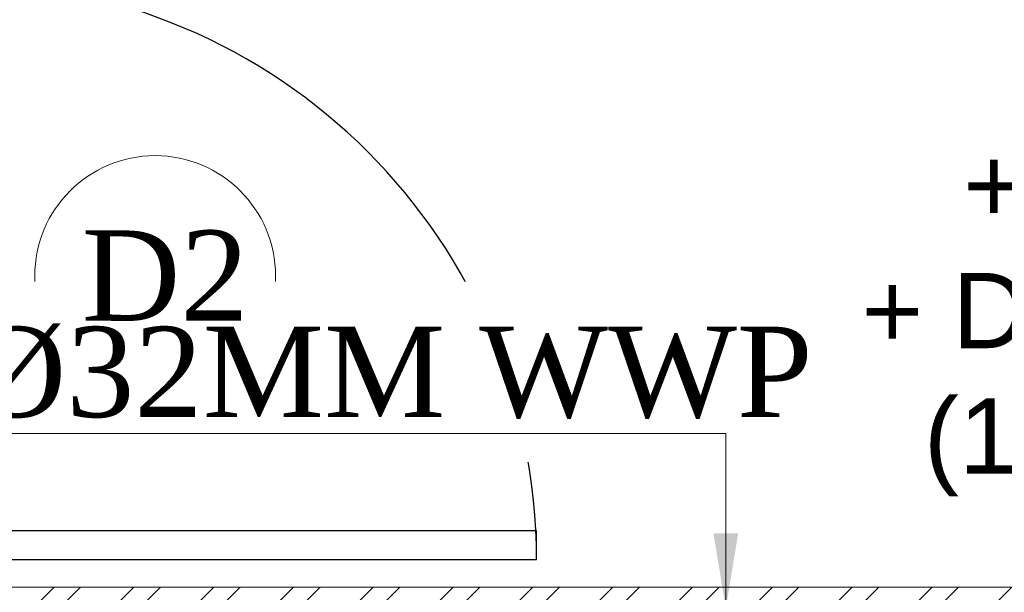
# Model space of a CAD drawing. Header units: inches. Extents: x 119662 to 158499, y 12149 to 20675.
# Tile 15 of 97: x 121752 to 121818, y 19500 to 19538. Entities that reach past the tile are written whole.
import ezdxf

# ---------------------------------------------------------------- set-up
doc = ezdxf.new("R2010")
doc.units = ezdxf.units.IN
doc.header["$MEASUREMENT"] = 0
doc.layers.add('PD_025_TEXT', color=61, linetype='Continuous')
for name, color, linetype, lineweight in [('PD_BRICK WALL_115', 134, 'Continuous', 30), ('PD_DOOR', 42, 'Continuous', 25), ('PD_HATCH', 45, 'Continuous', 9), ('PP-TEXT', 7, 'Continuous', 40)]:
    doc.layers.add(name, color=color, linetype=linetype, lineweight=lineweight)
doc.styles.add('Arial', font='GOTHIC.TTF')
doc.styles.get("Standard").update_dxf_attribs({"font": 'times.ttf', "height": 4})
doc.styles.add('style1', font='arial.ttf', dxfattribs={"height": 500})
doc.styles.add('TIMES NEW ROMAN', font='times.ttf', dxfattribs={"height": 4})
doc.dimstyles.new('PP-DIM', dxfattribs={"dimtxt": 4, "dimasz": 1, "dimexe": 1, "dimexo": 1, "dimgap": 0.09, "dimtad": 0, "dimdec": 1, "dimzin": 0, "dimdsep": 46, "dimlunit": 4, "dimtxsty": 'TIMES NEW ROMAN', "dimblk": 'ARCHTICK', "dimcen": 0.09, "dimdle": 1, "dimclrd": 256, "dimclre": 256, "dimclrt": 256, "dimadec": 0, "dimazin": 0, "dimtfac": 1, "dimtdec": 4, "dimtofl": 0, "dimtmove": 1, "dimatfit": 3, "dimfxl": 1, "dimtolj": 1, "dimtzin": 0, "dimlwd": -1, "dimlwe": -1, "dimarcsym": 0})

# ---------------------------------------------------------------- blocks, each defined once
blk = doc.blocks.new('door 1')
at = {"layer": 'PD_DOOR', "color": 8}
for p, q in [((160472.9414114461, 15356.48361011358), (160472.9414114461, 15360.14477534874)), ((160472.9414114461, 15360.14477534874), (160472.9414114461, 15356.48361011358)), ((160602.9414114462, 15360.14477534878), (160472.9414114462, 15360.14477534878)), ((160472.9414114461, 15360.14477534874), (160472.9414114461, 15359.71884817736)), ((160472.9414114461, 15335.14477534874), (160472.9414114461, 15360.14477534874)), ((160472.9414114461, 15359.71884817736), (160472.9414114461, 15335.57070252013)), ((159755.9414114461, 15337.64477534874), (159695.9414114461, 15337.64477534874)), ((159695.9414114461, 15337.64477534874), (159695.9414114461, 15312.64477534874)), ((159695.9414114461, 15312.64477534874), (159695.9414114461, 15337.64477534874)), ((159695.9414114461, 15337.64477534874), (159755.9414114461, 15337.64477534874)), ((159695.9414114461, 15212.64477534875), (159695.9414114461, 15337.64477534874)), ((159755.9414114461, 15265.64477534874), (159755.9414114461, 15337.64477534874)), ((159755.9414114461, 15337.64477534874), (159755.9414114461, 15265.64477534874)), ((160472.9414114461, 15335.14477534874), (160472.9414114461, 15338.80594058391)), ((160472.9414114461, 15338.80594058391), (160472.9414114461, 15335.14477534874)), ((160795.9414114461, 15337.64477534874), (160735.9414114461, 15337.64477534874)), ((160735.9414114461, 15337.64477534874), (160735.9414114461, 15265.64477534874)), ((160735.9414114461, 15265.64477534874), (160735.9414114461, 15337.64477534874)), ((160735.9414114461, 15337.64477534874), (160795.9414114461, 15337.64477534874)), ((160795.9414114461, 15312.64477534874), (160795.9414114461, 15337.64477534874)), ((160795.9414114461, 15337.64477534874), (160795.9414114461, 15312.64477534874)), ((160795.9414114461, 15337.64477534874), (160795.9414114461, 15212.64477534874)), ((159697.9414114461, 15312.64477534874), (159697.9414114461, 15335.64477534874)), ((159697.9414114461, 15335.64477534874), (159753.9414114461, 15335.64477534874)), ((159753.9414114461, 15335.64477534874), (159697.9414114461, 15335.64477534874)), ((159697.9414114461, 15335.64477534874), (159697.9414114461, 15312.64477534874)), ((159753.9414114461, 15335.64477534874), (159753.9414114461, 15267.64477534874)), ((159753.9414114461, 15267.64477534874), (159753.9414114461, 15335.64477534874)), ((160472.9414114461, 15335.57070252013), (160472.9414114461, 15335.14477534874)), ((160472.9414114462, 15335.14477534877), (160602.9414114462, 15335.14477534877)), ((160615.4414114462, 15322.64477534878), (160615.4414114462, 15272.64477534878)), ((160640.4414114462, 15272.6447753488), (160640.4414114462, 15322.64477534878)), ((160737.9414114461, 15267.64477534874), (160737.9414114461, 15335.64477534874)), ((160737.9414114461, 15335.64477534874), (160793.9414114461, 15335.64477534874)), ((160793.9414114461, 15335.64477534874), (160737.9414114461, 15335.64477534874)), ((160737.9414114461, 15335.64477534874), (160737.9414114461, 15267.64477534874)), ((160793.9414114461, 15335.64477534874), (160793.9414114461, 15312.64477534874)), ((160793.9414114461, 15312.64477534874), (160793.9414114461, 15335.64477534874)), ((159695.9414114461, 15312.64477534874), (159697.9414114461, 15312.64477534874)), ((159697.9414114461, 15312.64477534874), (159695.9414114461, 15312.64477534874)), ((160793.9414114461, 15312.64477534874), (160795.9414114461, 15312.64477534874)), ((160795.9414114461, 15312.64477534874), (160793.9414114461, 15312.64477534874)), ((159753.9414114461, 15267.64477534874), (159738.9414114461, 15267.64477534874)), ((159738.9414114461, 15267.64477534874), (159738.9414114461, 15214.64477534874)), ((159738.9414114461, 15214.64477534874), (159738.9414114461, 15267.64477534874)), ((159738.9414114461, 15267.64477534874), (159753.9414114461, 15267.64477534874)), ((160605.4414114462, 15272.64477534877), (160605.4414114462, 15262.64477534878)), ((160622.1179829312, 15272.64477534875), (160605.4414114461, 15272.64477534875)), ((160605.4414114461, 15272.64477534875), (160622.1179829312, 15272.64477534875)), ((160640.4414114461, 15272.64477534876), (160615.4414114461, 15272.64477534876)), ((160615.4414114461, 15272.64477534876), (160621.6914114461, 15272.64477534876)), ((160617.9414114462, 15267.64477534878), (160617.9414114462, 15262.64477534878)), ((160637.9414114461, 15267.64477534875), (160617.9414114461, 15267.64477534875)), ((160617.9414114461, 15267.64477534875), (160637.9414114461, 15267.64477534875)), ((160621.6914114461, 15272.64477534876), (160624.7061733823, 15272.64477534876)), ((160624.7061733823, 15272.64477534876), (160627.9414114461, 15272.64477534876)), ((160627.9414114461, 15272.64477534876), (160631.1766495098, 15272.64477534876)), ((160627.9414114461, 15272.64477534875), (160650.4414114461, 15272.64477534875)), ((160631.1766495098, 15272.64477534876), (160634.1914114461, 15272.64477534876)), ((160650.4414114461, 15272.64477534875), (160633.7648399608, 15272.64477534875)), ((160634.1914114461, 15272.64477534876), (160640.4414114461, 15272.64477534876)), ((160637.9414114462, 15262.64477534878), (160637.9414114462, 15267.64477534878)), ((160650.4414114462, 15262.64477534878), (160650.4414114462, 15272.64477534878)), ((160752.9414114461, 15267.64477534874), (160737.9414114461, 15267.64477534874)), ((160737.9414114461, 15267.64477534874), (160752.9414114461, 15267.64477534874)), ((160752.9414114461, 15214.64477534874), (160752.9414114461, 15267.64477534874)), ((160752.9414114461, 15267.64477534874), (160752.9414114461, 15214.64477534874)), ((159740.9414114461, 15212.64477534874), (159740.9414114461, 15265.64477534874)), ((159740.9414114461, 15265.64477534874), (159755.9414114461, 15265.64477534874)), ((159755.9414114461, 15265.64477534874), (159740.9414114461, 15265.64477534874)), ((159740.9414114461, 15265.64477534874), (159740.9414114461, 15212.64477534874)), ((160747.9414114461, 15262.64477534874), (159743.9414114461, 15262.64477534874)), ((159743.9414114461, 15262.64477534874), (159743.9414114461, 15212.64477534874)), ((160747.9414114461, 15262.64477534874), (159743.9414114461, 15262.64477534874)), ((159743.9414114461, 15262.64477534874), (159743.9414114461, 15212.64477534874)), ((160650.4414114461, 15262.64477534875), (160605.4414114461, 15262.64477534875)), ((160605.4414114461, 15262.64477534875), (160650.4414114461, 15262.64477534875)), ((160637.9414114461, 15262.64477534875), (160617.9414114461, 15262.64477534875)), ((160617.9414114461, 15262.64477534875), (160637.9414114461, 15262.64477534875)), ((160735.9414114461, 15265.64477534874), (160750.9414114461, 15265.64477534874)), ((160750.9414114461, 15265.64477534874), (160735.9414114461, 15265.64477534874)), ((160747.9414114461, 15212.64477534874), (160747.9414114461, 15262.64477534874)), ((160747.9414114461, 15262.64477534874), (160747.9414114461, 15212.64477534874)), ((160750.9414114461, 15265.64477534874), (160750.9414114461, 15212.64477534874)), ((160750.9414114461, 15212.64477534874), (160750.9414114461, 15265.64477534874)), ((159697.9414114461, 15237.64477534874), (159695.9414114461, 15237.64477534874)), ((159695.9414114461, 15237.64477534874), (159695.9414114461, 15212.64477534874)), ((159695.9414114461, 15212.64477534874), (159695.9414114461, 15237.64477534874)), ((159695.9414114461, 15237.64477534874), (159697.9414114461, 15237.64477534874)), ((159697.9414114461, 15214.64477534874), (159697.9414114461, 15237.64477534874)), ((159697.9414114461, 15237.64477534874), (159697.9414114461, 15214.64477534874)), ((160795.9414114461, 15237.64477534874), (160793.9414114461, 15237.64477534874)), ((160793.9414114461, 15237.64477534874), (160793.9414114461, 15214.64477534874)), ((160793.9414114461, 15214.64477534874), (160793.9414114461, 15237.64477534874)), ((160793.9414114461, 15237.64477534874), (160795.9414114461, 15237.64477534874)), ((160795.9414114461, 15212.64477534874), (160795.9414114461, 15237.64477534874)), ((160795.9414114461, 15237.64477534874), (160795.9414114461, 15212.64477534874)), ((159695.9414114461, 15212.64477534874), (159740.9414114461, 15212.64477534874)), ((159740.9414114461, 15212.64477534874), (159695.9414114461, 15212.64477534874)), ((159695.9414114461, 15212.64477534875), (159743.9414114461, 15212.64477534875)), ((159743.9414114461, 15212.64477534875), (159695.9414114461, 15212.64477534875)), ((159738.9414114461, 15214.64477534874), (159697.9414114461, 15214.64477534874)), ((159697.9414114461, 15214.64477534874), (159738.9414114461, 15214.64477534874)), ((159793.9414114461, 15212.64477534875), (159743.9414114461, 15212.64477534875)), ((159743.9414114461, 15212.64477534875), (159743.9414114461, 14208.64477534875)), ((159743.9414114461, 15212.64477534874), (160747.9414114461, 15212.64477534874)), ((159743.9414114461, 15212.64477534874), (159793.9414114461, 15212.64477534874)), ((159743.9414114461, 15212.64477534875), (159793.9414114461, 15212.64477534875)), ((159793.9414114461, 15212.64477534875), (159743.9414114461, 15212.64477534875)), ((159793.9414114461, 14208.64477534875), (159793.9414114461, 15212.64477534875)), ((159793.9414114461, 15212.64477534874), (160747.9414114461, 15212.64477534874)), ((159793.9414114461, 15212.64477534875), (160747.9414114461, 15212.64477534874)), ((160747.9414114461, 15212.64477534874), (159793.9414114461, 15212.64477534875)), ((160605.4414114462, 15212.64477534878), (160605.4414114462, 15202.64477534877)), ((160605.4414114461, 15212.64477534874), (160650.4414114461, 15212.64477534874)), ((160639.1914114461, 15212.64477534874), (160605.4414114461, 15212.64477534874)), ((160605.4414114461, 15202.64477534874), (160650.4414114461, 15202.64477534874)), ((160650.4414114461, 15202.64477534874), (160605.4414114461, 15202.64477534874)), ((160615.4414114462, 15202.64477534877), (160615.4414114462, 15177.64477534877)), ((160615.4414114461, 15202.64477534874), (160640.4414114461, 15202.64477534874)), ((160640.4414114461, 15202.64477534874), (160615.4414114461, 15202.64477534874)), ((160617.9414114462, 15212.64477534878), (160617.9414114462, 15207.64477534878)), ((160617.9414114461, 15212.64477534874), (160637.9414114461, 15212.64477534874)), ((160618.2821531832, 15212.64477534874), (160617.9414114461, 15212.64477534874)), ((160617.9414114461, 15207.64477534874), (160637.9414114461, 15207.64477534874)), ((160637.9414114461, 15207.64477534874), (160617.9414114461, 15207.64477534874)), ((160637.9414114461, 15212.64477534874), (160618.2821531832, 15212.64477534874)), ((160637.9414114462, 15207.64477534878), (160637.9414114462, 15212.64477534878)), ((160650.4414114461, 15212.64477534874), (160639.1914114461, 15212.64477534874)), ((160640.4414114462, 15177.64477534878), (160640.4414114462, 15202.64477534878)), ((160650.4414114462, 15202.64477534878), (160650.4414114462, 15212.64477534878)), ((160747.9414114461, 15212.64477534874), (160795.9414114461, 15212.64477534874)), ((160795.9414114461, 15212.64477534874), (160747.9414114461, 15212.64477534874)), ((160750.9414114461, 15212.64477534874), (160795.9414114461, 15212.64477534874)), ((160795.9414114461, 15212.64477534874), (160750.9414114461, 15212.64477534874)), ((160793.9414114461, 15214.64477534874), (160752.9414114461, 15214.64477534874)), ((160752.9414114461, 15214.64477534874), (160793.9414114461, 15214.64477534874)), ((160472.9414114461, 15165.14477534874), (160472.9414114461, 15161.48361011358)), ((160472.9414114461, 15161.48361011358), (160472.9414114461, 15165.14477534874)), ((160602.9414114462, 15165.14477534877), (160472.9414114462, 15165.14477534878)), ((160472.9414114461, 15165.14477534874), (160472.9414114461, 15164.71884817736)), ((160472.9414114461, 15140.14477534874), (160472.9414114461, 15165.14477534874)), ((160472.9414114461, 15164.71884817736), (160472.9414114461, 15140.57070252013)), ((160472.9414114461, 15143.80594058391), (160472.9414114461, 15140.14477534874)), ((160472.9414114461, 15140.14477534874), (160472.9414114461, 15143.80594058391)), ((160472.9414114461, 15140.57070252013), (160472.9414114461, 15140.14477534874)), ((160472.9414114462, 15140.14477534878), (160602.9414114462, 15140.14477534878)), ((159743.9414114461, 14208.64477534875), (159793.9414114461, 14208.64477534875))]:
    blk.add_line(p, q, dxfattribs=at)
at = {"layer": 'PD_DOOR', "color": 8, "flags": 128}
for points in [[(160460.4414114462, 15347.64477534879), (160460.4514101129, 15348.14464202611), (160460.4813901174, 15348.6437090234), (160460.531303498, 15349.14117793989), (160460.601070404, 15349.63625293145), (160460.6905792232, 15350.12814198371), (160460.7996867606, 15350.61605817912), (160460.9282184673, 15351.09922095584), (160461.0759687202, 15351.57685735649), (160461.2427011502, 15352.04820326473), (160461.4281490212, 15352.51250462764), (160461.6320156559, 15352.96901866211), (160461.8539749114, 15353.41701504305), (160462.0936717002, 15353.85577707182), (160462.3507225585, 15354.28460282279), (160462.6247162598, 15354.70280626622), (160462.9152144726, 15355.10971836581), (160463.2217524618, 15355.50468814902), (160463.5438398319, 15355.88708374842), (160463.8809613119, 15356.25629341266), (160464.2325775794, 15356.61172648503), (160464.5981261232, 15356.95281434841), (160464.9770221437, 15357.27901133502), (160465.3686594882, 15357.58979559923), (160465.7724116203, 15357.88466995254), (160466.1876326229, 15358.16316265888), (160466.6136582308, 15358.42482818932), (160467.049806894, 15358.66924793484), (160467.4953808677, 15358.89603087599), (160467.9496673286, 15359.10481420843), (160468.4119395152, 15359.29526392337), (160468.8814578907, 15359.46707534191), (160469.3574713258, 15359.61997360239), (160469.8392183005, 15359.75371410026), (160470.3259281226, 15359.86808287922), (160470.8168221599, 15359.96289697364), (160471.311115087, 15360.03800470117), (160471.8080161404, 15360.09328590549), (160472.3067303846, 15360.12865214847), (160472.806459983, 15360.14404685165), (160472.9414114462, 15360.14477534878)], [(160640.4414114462, 15322.64477534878), (160640.411415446, 15324.14437538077), (160640.3214754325, 15325.64157637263), (160640.1717352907, 15327.13398312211), (160639.9624345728, 15328.61920809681), (160639.6939081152, 15330.09487525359), (160639.3665855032, 15331.55862383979), (160638.9809903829, 15333.00811216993), (160638.5377396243, 15334.44102137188), (160638.0375423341, 15335.85505909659), (160637.4811987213, 15337.24796318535), (160636.869598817, 15338.61750528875), (160636.2037210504, 15339.96149443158), (160635.4846306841, 15341.27778051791), (160634.7134781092, 15342.56425777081), (160633.8914970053, 15343.81886810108), (160633.0200023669, 15345.03960439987), (160632.1003883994, 15346.22451374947), (160631.134126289, 15347.37170054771), (160630.122761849, 15348.47932954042), (160629.0679130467, 15349.54562875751), (160627.9712674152, 15350.56889234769), (160626.8345793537, 15351.54748330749), (160625.6596673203, 15352.47983610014), (160624.4484109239, 15353.36445916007), (160623.2027479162, 15354.19993727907), (160621.9246710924, 15354.9849338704), (160620.6162251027, 15355.71819310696), (160619.2795031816, 15356.39854193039), (160617.9166437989, 15357.02489192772), (160616.5298272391, 15357.59624107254), (160615.1212721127, 15358.11167532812), (160613.6932318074, 15358.57037010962), (160612.2479908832, 15358.97159160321), (160610.7878614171, 15359.3146979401), (160609.3151793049, 15359.59914022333), (160607.8323005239, 15359.82446340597), (160606.3415973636, 15359.99030701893), (160604.8454546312, 15360.09640574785), (160603.3462658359, 15360.1425898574), (160602.9414114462, 15360.14477534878)], [(160472.9414114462, 15335.14477534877), (160472.4415447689, 15335.15477401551), (160471.9424777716, 15335.18475402), (160471.4450088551, 15335.2346674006), (160470.9499338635, 15335.30443430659), (160470.4580448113, 15335.39394312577), (160469.9701286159, 15335.50305066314), (160469.4869658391, 15335.6315823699), (160469.0093294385, 15335.77933262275), (160468.5379835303, 15335.94606505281), (160468.0736821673, 15336.13151292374), (160467.6171681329, 15336.33537955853), (160467.1691717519, 15336.55733881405), (160466.7304097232, 15336.79703560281), (160466.3015839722, 15337.05408646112), (160465.8833805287, 15337.32808016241), (160465.4764684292, 15337.61857837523), (160465.081498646, 15337.92511636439), (160464.6991030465, 15338.24720373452), (160464.3298933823, 15338.58432521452), (160463.97446031, 15338.93594148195), (160463.6333724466, 15339.30149002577), (160463.30717546, 15339.6803860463), (160462.9963911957, 15340.07202339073), (160462.7015168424, 15340.47577552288), (160462.4230241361, 15340.89099652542), (160462.1613586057, 15341.31702213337), (160461.9169388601, 15341.75317079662), (160461.690155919, 15342.19874477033), (160461.4813725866, 15342.6530312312), (160461.2909228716, 15343.11530341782), (160461.1191114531, 15343.58482179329), (160460.9662131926, 15344.06083522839), (160460.8324726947, 15344.54258220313), (160460.7181039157, 15345.02929202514), (160460.6232898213, 15345.52018606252), (160460.5481820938, 15346.01447898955), (160460.4929008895, 15346.51138004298), (160460.4575346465, 15347.01009428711), (160460.4421399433, 15347.50982388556), (160460.4414114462, 15347.64477534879)], [(160602.9414114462, 15335.14477534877), (160603.4412781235, 15335.13477668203), (160603.9403451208, 15335.10479667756), (160604.4378140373, 15335.05488329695), (160604.9328890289, 15334.98511639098), (160605.4247780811, 15334.89560757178), (160605.9126942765, 15334.78650003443), (160606.3958570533, 15334.65796832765), (160606.8734934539, 15334.5102180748), (160607.3448393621, 15334.34348564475), (160607.8091407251, 15334.15803777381), (160608.2656547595, 15333.95417113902), (160608.7136511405, 15333.73221188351), (160609.1524131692, 15333.49251509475), (160609.5812389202, 15333.23546423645), (160609.9994423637, 15332.96147053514), (160610.4063544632, 15332.67097232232), (160610.8013242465, 15332.36443433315), (160611.1837198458, 15332.04234696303), (160611.5529295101, 15331.70522548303), (160611.9083625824, 15331.35360921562), (160612.2494504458, 15330.98806067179), (160612.5756474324, 15330.60916465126), (160612.8864316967, 15330.21752730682), (160613.18130605, 15329.81377517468), (160613.4597987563, 15329.39855417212), (160613.7214642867, 15328.97252856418), (160613.9658840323, 15328.53637990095), (160614.1926669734, 15328.09080592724), (160614.4014503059, 15327.63651946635), (160614.5919000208, 15327.17424727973), (160614.7637114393, 15326.70472890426), (160614.9166096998, 15326.22871546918), (160615.0503501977, 15325.74696849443), (160615.1647189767, 15325.26025867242), (160615.259533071, 15324.76936463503), (160615.3346407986, 15324.275071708), (160615.3899220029, 15323.77817065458), (160615.4252882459, 15323.27945641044), (160615.4406829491, 15322.779726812), (160615.4414114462, 15322.64477534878)], [(160460.4414114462, 15152.64477534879), (160460.4514101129, 15153.14464202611), (160460.4813901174, 15153.6437090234), (160460.531303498, 15154.14117793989), (160460.601070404, 15154.63625293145), (160460.6905792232, 15155.12814198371), (160460.7996867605, 15155.61605817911), (160460.9282184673, 15156.09922095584), (160461.0759687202, 15156.57685735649), (160461.2427011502, 15157.04820326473), (160461.4281490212, 15157.51250462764), (160461.632015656, 15157.96901866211), (160461.8539749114, 15158.41701504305), (160462.0936717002, 15158.85577707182), (160462.3507225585, 15159.28460282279), (160462.6247162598, 15159.70280626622), (160462.9152144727, 15160.10971836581), (160463.2217524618, 15160.50468814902), (160463.5438398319, 15160.88708374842), (160463.880961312, 15161.25629341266), (160464.2325775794, 15161.61172648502), (160464.5981261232, 15161.95281434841), (160464.9770221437, 15162.27901133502), (160465.3686594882, 15162.58979559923), (160465.7724116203, 15162.88466995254), (160466.1876326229, 15163.16316265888), (160466.6136582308, 15163.42482818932), (160467.049806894, 15163.66924793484), (160467.4953808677, 15163.89603087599), (160467.9496673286, 15164.10481420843), (160468.4119395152, 15164.29526392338), (160468.8814578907, 15164.46707534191), (160469.3574713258, 15164.61997360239), (160469.8392183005, 15164.75371410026), (160470.3259281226, 15164.86808287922), (160470.8168221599, 15164.96289697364), (160471.311115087, 15165.03800470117), (160471.8080161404, 15165.09328590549), (160472.3067303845, 15165.12865214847), (160472.806459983, 15165.14404685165), (160472.9414114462, 15165.14477534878)], [(160602.9414114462, 15140.14477534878), (160604.4410114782, 15140.17477134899), (160605.93821247, 15140.26471136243), (160607.4306192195, 15140.41445150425), (160608.9158441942, 15140.62375222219), (160610.391511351, 15140.89227867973), (160611.8552599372, 15141.21960129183), (160613.3047482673, 15141.60519641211), (160614.7376574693, 15142.04844717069), (160616.151695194, 15142.54864446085), (160617.5445992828, 15143.10498807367), (160618.9141413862, 15143.71658797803), (160620.258130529, 15144.38246574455), (160621.5744166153, 15145.10155611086), (160622.8608938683, 15145.87270868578), (160624.1155041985, 15146.69468978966), (160625.3362404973, 15147.56618442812), (160626.5211498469, 15148.48579839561), (160627.6683366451, 15149.45206050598), (160628.7759656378, 15150.46342494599), (160629.8422648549, 15151.51827374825), (160630.8655284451, 15152.61491937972), (160631.8441194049, 15153.75160744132), (160632.7764721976, 15154.92651947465), (160633.6610952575, 15156.13777587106), (160634.4965733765, 15157.38343887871), (160635.2815699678, 15158.66151570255), (160636.0148292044, 15159.96996169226), (160636.6951780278, 15161.30668361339), (160637.3215280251, 15162.66954299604), (160637.89287717, 15164.0563595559), (160638.4083114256, 15165.46491468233), (160638.8670062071, 15166.89295498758), (160639.2682277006, 15168.33819591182), (160639.6113340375, 15169.79832537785), (160639.8957763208, 15171.27100749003), (160640.1210995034, 15172.7538862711), (160640.2869431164, 15174.24458943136), (160640.3930418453, 15175.74073216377), (160640.4392259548, 15177.23992095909), (160640.4414114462, 15177.64477534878)], [(160615.4414114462, 15177.64477534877), (160615.4314127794, 15177.14490867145), (160615.401432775, 15176.64584167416), (160615.3515193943, 15176.14837275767), (160615.2817524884, 15175.6532977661), (160615.1922436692, 15175.16140871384), (160615.0831361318, 15174.67349251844), (160614.9546044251, 15174.19032974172), (160614.8068541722, 15173.71269334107), (160614.6401217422, 15173.24134743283), (160614.4546738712, 15172.77704606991), (160614.2508072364, 15172.32053203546), (160614.0288479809, 15171.8725356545), (160613.7891511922, 15171.43377362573), (160613.5321003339, 15171.00494787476), (160613.2581066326, 15170.58674443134), (160612.9676084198, 15170.17983233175), (160612.6610704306, 15169.78486254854), (160612.3389830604, 15169.40246694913), (160612.0018615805, 15169.0332572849), (160611.650245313, 15168.67782421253), (160611.2846967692, 15168.33673634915), (160610.9058007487, 15168.01053936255), (160610.5141634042, 15167.69975509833), (160610.1104112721, 15167.40488074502), (160609.6951902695, 15167.12638803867), (160609.2691646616, 15166.86472250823), (160608.8330159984, 15166.62030276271), (160608.3874420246, 15166.39351982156), (160607.9331555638, 15166.18473648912), (160607.4708833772, 15165.99428677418), (160607.0013650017, 15165.82247535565), (160606.5253515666, 15165.66957709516), (160606.0436045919, 15165.5358365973), (160605.5568947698, 15165.42146781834), (160605.0660007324, 15165.32665372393), (160604.5717078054, 15165.25154599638), (160604.074806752, 15165.19626479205), (160603.5760925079, 15165.16089854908), (160603.0763629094, 15165.1455038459), (160602.9414114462, 15165.14477534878)], [(160472.9414114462, 15140.14477534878), (160472.4415447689, 15140.15477401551), (160471.9424777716, 15140.18475402), (160471.4450088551, 15140.2346674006), (160470.9499338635, 15140.30443430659), (160470.4580448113, 15140.39394312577), (160469.9701286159, 15140.50305066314), (160469.4869658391, 15140.6315823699), (160469.0093294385, 15140.77933262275), (160468.5379835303, 15140.94606505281), (160468.0736821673, 15141.13151292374), (160467.6171681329, 15141.33537955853), (160467.1691717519, 15141.55733881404), (160466.7304097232, 15141.79703560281), (160466.3015839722, 15142.05408646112), (160465.8833805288, 15142.32808016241), (160465.4764684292, 15142.61857837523), (160465.081498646, 15142.92511636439), (160464.6991030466, 15143.24720373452), (160464.3298933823, 15143.58432521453), (160463.97446031, 15143.93594148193), (160463.6333724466, 15144.30149002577), (160463.30717546, 15144.6803860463), (160462.9963911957, 15145.07202339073), (160462.7015168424, 15145.47577552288), (160462.4230241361, 15145.89099652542), (160462.1613586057, 15146.31702213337), (160461.9169388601, 15146.7531707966), (160461.690155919, 15147.19874477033), (160461.4813725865, 15147.6530312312), (160461.2909228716, 15148.11530341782), (160461.1191114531, 15148.58482179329), (160460.9662131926, 15149.06083522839), (160460.8324726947, 15149.54258220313), (160460.7181039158, 15150.02929202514), (160460.6232898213, 15150.52018606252), (160460.5481820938, 15151.01447898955), (160460.4929008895, 15151.51138004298), (160460.4575346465, 15152.01009428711), (160460.4421399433, 15152.50982388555), (160460.4414114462, 15152.64477534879)]]:
    blk.add_lwpolyline(points, dxfattribs=at)
at = {"layer": 'PD_DOOR', "color": 8}
blk.add_arc((159743.9414114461, 15212.64477534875), 1003.999999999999, 270, 0, dxfattribs=at)
blk = doc.blocks.new('DOOR1')
at = {"color": 8, "xscale": 0.03818181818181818, "yscale": 0.03818181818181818, "zscale": 0.03818181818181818, "rotation": 90}
blk.add_blockref('door 1', (-2370.944302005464, -8406.748313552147), dxfattribs=at)
blk = doc.blocks.new('FIRST FLOOR')
at = {"layer": 'PD_HATCH', "lineweight": 5}
h = blk.add_hatch(dxfattribs=at)
h.set_pattern_fill('ANSI32', color=251, scale=10)
h.set_pattern_definition([(45, (139238.8868120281, 19346.37163246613), (-2.651650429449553, 2.651650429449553), []), (45, (139240.6545789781, 19346.37163246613), (-2.651650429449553, 2.651650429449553), [])])
h.paths.add_polyline_path([(139249.6576681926, 19348.45361296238), (139206.4076681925, 19348.45361296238), (139206.4076681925, 19343.95361296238), (139249.6576681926, 19343.95361296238)])
h.paths.add_polyline_path([(139164.4076681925, 19348.45361296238), (139121.1576681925, 19348.45361296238), (139121.1576681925, 19343.95361296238), (139164.4076681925, 19343.95361296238)], flags=17)
h.paths.add_polyline_path([(139207.6576681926, 19260.7536129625), (139207.6576681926, 19265.25361296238), (139121.1576681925, 19265.25361296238), (139121.1576681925, 19420.75361296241), (139044.1576681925, 19420.75361296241), (139044.1576681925, 19364.75361296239), (139082.1576681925, 19364.75361296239), (139082.1576681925, 19369.25361296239), (139048.6576681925, 19369.25361296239), (139048.6576681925, 19416.25361296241), (139116.6576681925, 19416.25361296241), (139116.6576681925, 19369.25361296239), (139112.1576681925, 19369.25361296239), (139112.1576681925, 19364.75361296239), (139116.6576681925, 19364.75361296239), (139116.6576681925, 19316.75361296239), (139112.1576681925, 19316.75361296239), (139112.1576681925, 19312.2536129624), (139116.6576681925, 19312.25361296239), (139116.6576681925, 19265.25361296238), (139060.6576681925, 19265.25361296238), (139060.6576681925, 19260.75361296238), (139194.1576733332, 19260.75361296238), (139194.1576733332, 19254.75361296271), (139198.6576733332, 19254.7536129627), (139198.6576733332, 19260.75361296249)])
h.paths.add_polyline_path([(139249.6576681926, 19265.25361296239), (139249.6576681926, 19260.75361296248), (139411.6576681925, 19260.75361296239), (139411.6576681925, 19265.25361296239), (139258.6576681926, 19265.25361296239), (139258.6576681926, 19354.75361296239), (139318.6576681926, 19354.75361296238), (139318.6576681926, 19330.75361296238), (139323.1576681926, 19330.75361296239), (139323.1576681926, 19354.75361296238), (139402.6576681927, 19354.75361296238), (139402.6576681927, 19326.75361296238), (139407.1576681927, 19326.75361296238), (139407.1576681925, 19485.75361296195), (139411.6576681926, 19485.75361296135), (139411.6576681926, 19490.25361296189), (139402.6576681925, 19490.25361296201), (139402.6576681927, 19363.75361296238), (139258.6576681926, 19363.75361296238), (139258.6576681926, 19579.7535885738), (139249.6576681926, 19579.7535885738)])
at = {"layer": 'PD_BRICK WALL_115', "color": 251, "lineweight": 5}
blk.add_lwpolyline([(139060.6576681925, 19265.25361296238), (139116.6576681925, 19265.25361296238), (139116.6576681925, 19312.25361296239), (139112.1576681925, 19312.2536129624), (139112.1576681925, 19316.75361296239), (139116.6576681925, 19316.75361296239), (139116.6576681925, 19364.75361296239), (139112.1576681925, 19364.75361296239), (139112.1576681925, 19369.25361296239), (139116.6576681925, 19369.25361296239), (139116.6576681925, 19416.25361296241), (139048.6576681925, 19416.25361296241), (139048.6576681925, 19369.25361296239), (139082.1576681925, 19369.25361296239), (139082.1576681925, 19364.75361296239), (139044.1576681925, 19364.75361296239), (139044.1576681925, 19420.75361296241), (139121.1576681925, 19420.75361296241)], dxfattribs=at)
at = {"layer": 'PD_DOOR', "color": 251, "lineweight": 5}
blk.add_circle((139061.92136643, 19441.42845713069), 8, dxfattribs=at)
at = {"layer": 'PD_DOOR', "color": 8, "ltscale": 25}
blk.add_blockref('DOOR1', (142000.7211343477, 21730.02052716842), dxfattribs=at)
at = {"layer": 'PD_025_TEXT', "color": 251, "insert": (139108.3255879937, 19458.30606300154), "char_height": 5, "width": 53.96762541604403, "attachment_point": 1, "style": 'style1'}
blk.add_mtext('\\pi12.197;KITCHEN \\P\\pi7.2788;+ STORAGE\\P\\pi0.53941;+ DISHWASHER\\P\\pi4.6782;(16\'-9" x 26\'2")', dxfattribs=at)
at = {"layer": 'PD_DOOR', "color": 251, "insert": (139057.0533548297, 19444.46093150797), "char_height": 6, "width": 47.14184295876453, "attachment_point": 1}
blk.add_mtext('D2', dxfattribs=at)

msp = doc.modelspace()

# ---------------------------------------------------------------- block references
at = {"color": 8}
msp.add_blockref('FIRST FLOOR', (-17300.78625003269, 79.92778982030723), dxfattribs=at)

# ---------------------------------------------------------------- next in the draw order: texts
at = {"layer": 'PP-TEXT', "insert": (121748.6857602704, 19511.74522127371), "char_height": 5.999999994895, "width": 79.39153849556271, "attachment_point": 7, "style": 'Arial', "bg_fill": 2}
msp.add_mtext('{\\fTimes New Roman|b0|i0|c0|p34;Ø32MM WWP }', dxfattribs=at)

# ---------------------------------------------------------------- next in the draw order: leaders
at = {"layer": 'PP-TEXT', "lineweight": 70, "ltscale": 12}
msp.add_leader([(121799.0542621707, 19499.26671406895), (121799.0542621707, 19510.90474200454), (121748.6857602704, 19510.90474200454)], dimstyle='PP-DIM', override={"dimtxt": 8.5, "dimasz": 5, "dimtad": 0, "dimdec": 1, "dimcen": 0, "dimtfac": 12, "dimtdec": 1, "dimfxl": 7, "dimfxlon": 1, "dimlwd": 18, "dimarcsym": 1}, dxfattribs=at)

doc.saveas('drawing.dxf')
